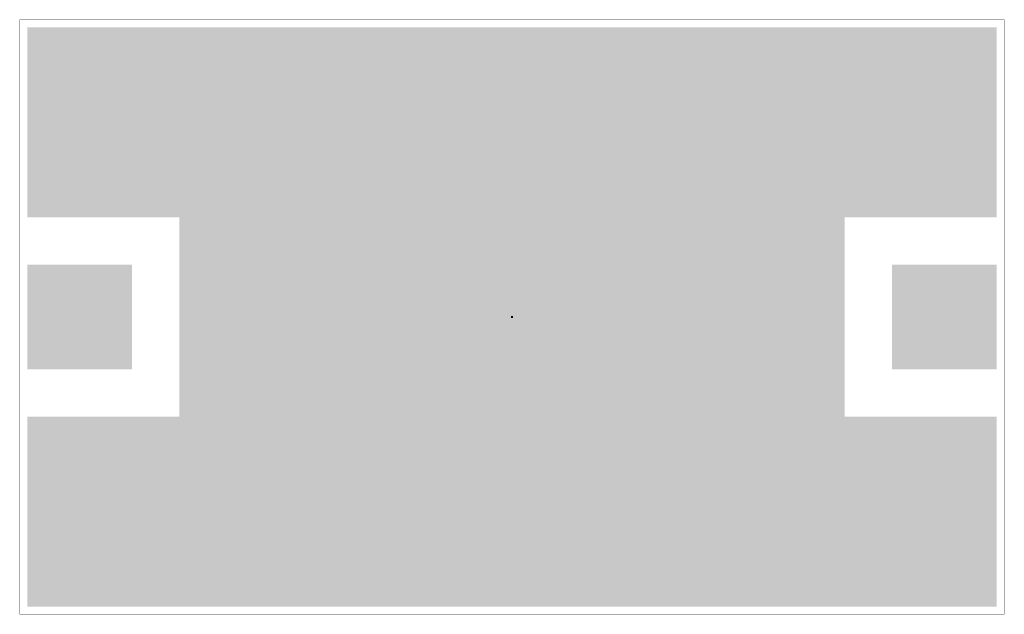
# Model space of a CAD drawing. Header units: millimetres. Extents: x 0 to 0.259, y 0 to 0.157.
import ezdxf

# ---------------------------------------------------------------- set-up
doc = ezdxf.new("R2010")
doc.units = ezdxf.units.MM
doc.layers.get('0').update_dxf_attribs({"linetype": 'CONTINUOUS', "lineweight": 0})
for name, color, linetype, lineweight in [('DEVICE_BOT', 9, 'CONTINUOUS', 0), ('DEVICE_PAD_MASTER', 170, 'CONTINUOUS', 0), ('DEVICE_PROFILE', 131, 'CONTINUOUS', 0)]:
    doc.layers.add(name, color=color, linetype=linetype, lineweight=lineweight)

# ---------------------------------------------------------------- blocks, each defined once
blk = doc.blocks.new('CUSTOM_2')
blk.add_solid([(-0.02612, -0.01475), (-0.02612, 0.01475), (0.02612, -0.01475), (0.02612, 0.01475)])
blk = doc.blocks.new('CUSTOM_3')
blk.add_solid([(-0.01475, -0.01475), (-0.01475, 0.01475), (0.01475, -0.01475), (0.01475, 0.01475)])
blk = doc.blocks.new('CUSTOM_1')
blk.add_solid([(-0.00025, -0.00025), (-0.00025, 0.00025), (0.00025, -0.00025), (0.00025, 0.00025)])

msp = doc.modelspace()

# ---------------------------------------------------------------- linework, layer by layer
at = {"layer": 'DEVICE_BOT'}
for points in [[(0.002, 0.1045), (0.002, 0.1545), (0.257, 0.1045), (0.257, 0.1545)], [(0.042, 0.052), (0.042, 0.1045), (0.217, 0.052), (0.217, 0.1045)], [(0.002, 0.0645), (0.002, 0.092), (0.0295, 0.0645), (0.0295, 0.092)], [(0.2295, 0.0645), (0.2295, 0.092), (0.257, 0.0645), (0.257, 0.092)], [(0.002, 0.002), (0.002, 0.052), (0.257, 0.002), (0.257, 0.052)]]:
    msp.add_solid(points, dxfattribs=at)
at = {"layer": 'DEVICE_PAD_MASTER'}
for points in [[(0.002, 0.0645), (0.002, 0.092), (0.0295, 0.0645), (0.0295, 0.092)], [(0.2295, 0.0645), (0.2295, 0.092), (0.257, 0.0645), (0.257, 0.092)]]:
    msp.add_solid(points, dxfattribs=at)
at = {"layer": 'DEVICE_PROFILE', "lineweight": 50, "const_width": 0.0001}
msp.add_lwpolyline([(0.259, 0), (0.259, 0.1565), (0, 0.1565), (0, 0), (0.259, 0)], dxfattribs=at)

# ---------------------------------------------------------------- block references
at = {"layer": 'DEVICE_PAD_MASTER'}
for name, p in [('CUSTOM_2', (0.02812, 0.12575)), ('CUSTOM_3', (0.0845, 0.12575)), ('CUSTOM_3', (0.1295, 0.12575)), ('CUSTOM_3', (0.1745, 0.12575)), ('CUSTOM_2', (0.23088, 0.12575)), ('CUSTOM_3', (0.062, 0.07825)), ('CUSTOM_3', (0.107, 0.07825)), ('CUSTOM_3', (0.152, 0.07825)), ('CUSTOM_3', (0.197, 0.07825)), ('CUSTOM_2', (0.02813, 0.03075)), ('CUSTOM_3', (0.0845, 0.03075)), ('CUSTOM_3', (0.1295, 0.03075)), ('CUSTOM_3', (0.1745, 0.03075)), ('CUSTOM_2', (0.23087, 0.03075))]:
    msp.add_blockref(name, p, dxfattribs=at)
at = {"layer": 'DEVICE_PROFILE'}
msp.add_blockref('CUSTOM_1', (0.1295, 0.07825), dxfattribs=at)

doc.saveas('drawing.dxf')
